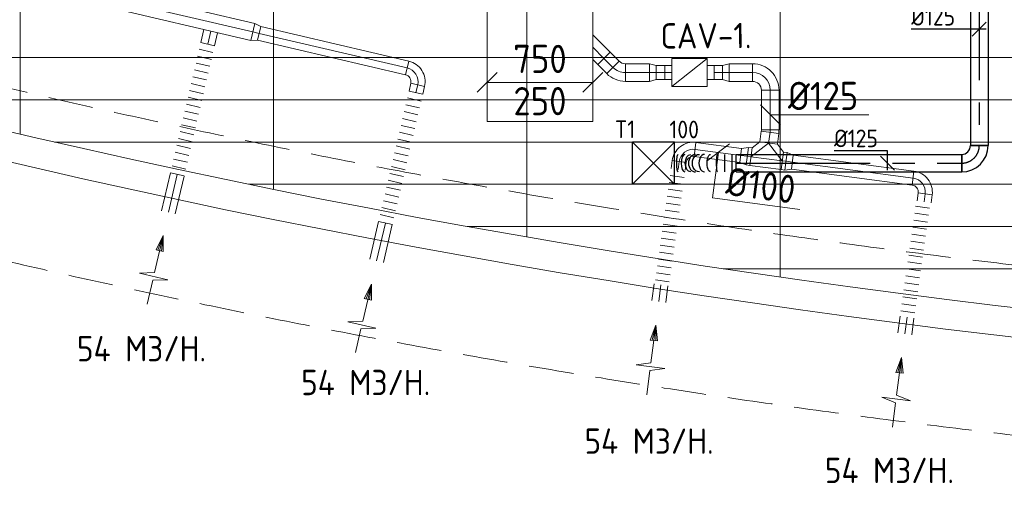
# Model space of a CAD drawing. Header units: millimetres. Extents: x -74969 to 28416, y 4400 to 50969.
# Tile 8 of 32: x -61912 to -54918, y 6337 to 9671. Entities that reach past the tile are written whole.
import ezdxf
from ezdxf.enums import TextEntityAlignment as Align

# ---------------------------------------------------------------- set-up
doc = ezdxf.new("R2010")
doc.units = ezdxf.units.MM
doc.header["$LTSCALE"] = 50
doc.linetypes.add('CENTER2', pattern=[28.575, 19.05, -3.175, 3.175, -3.175])
doc.linetypes.add('HIDDEN', pattern=[9.525, 6.35, -3.175])
for name, color, linetype, lineweight in [('WL570---_BESTAAND-HARTLIJN', 161, 'Continuous', 0), ('WL570---_BESTAAND-MAATVOERING', 161, 'Continuous', 0), ('WL570---_BESTAAND-RETOUR', 100, 'Continuous', 0), ('WL570---_BESTAAND-TOEVOER', 200, 'Continuous', 0)]:
    doc.layers.add(name, color=color, linetype=linetype, lineweight=lineweight)
for name, color, linetype in [('WL570---_TOEVOER', 200, 'Continuous'), ('WL570---_TOEVOER_HL', 1, 'Continuous'), ('WL570---_TOEVOER_RST', 3, 'Continuous'), ('WL570---_TOEVOER_RST_HL', 1, 'Continuous'), ('WM570---_TOEVOER', 2, 'Continuous'), ('WM570---_TOEVOER_PR', 2, 'Continuous'), ('WM570---_TOEVOER_RST_PR', 1, 'Continuous')]:
    doc.layers.add(name, color=color, linetype=linetype)
doc.styles.add('BURO-025', font='ISO96.shx', dxfattribs={"height": 125})
doc.styles.add('MAATVOERING', font='ISO')

# ---------------------------------------------------------------- blocks, each defined once
blk = doc.blocks.new('FLLINE100')
blk.add_line((0, -50), (0, 50))
blk = doc.blocks.new('OEX10000100000')
at = {"rotation": 90}
for p in [(0, -50), (0, -100), (0, -150), (0, -200), (0, -250), (0, -300), (0, -350), (0, -400), (0, -450), (0, -500), (0, -550), (0, -600), (0, -650), (0, -700), (0, -750), (0, -800), (0, -850), (0, -900), (0, -950), (0, -1000)]:
    blk.add_blockref('FLLINE100', p, dxfattribs=at)
blk = doc.blocks.new('AFZPIJL')
for points in [[(0, -10), (0, -6.52), (-2.06, -5.97), (2.06, -5.97), (0, -5.41), (0, 0)], [(-0.26, -2.22), (0, 0)], [(0.26, -2.22), (0, 0)]]:
    blk.add_lwpolyline(points)
blk.add_lwpolyline([(0.52, -2.22), (-0.52, -2.22), (0, 0)], close=True)
blk = doc.blocks.new('KARO')
for p, q in [((1, 0.5), (0, 0.5)), ((0, -0.5), (1, -0.5))]:
    blk.add_line(p, q)
at = {"invisible_edges": 15}
blk.add_3dface([(0, 0.5), (0, -0.5), (1, -0.5), (1, 0.5)], dxfattribs=at)
at = {"layer": 'WL570---_BESTAAND-HARTLIJN'}
blk.add_line((0, 0), (1, 0), dxfattribs=at)
blk = doc.blocks.new('OSV1251000460G')
blk.add_lwpolyline([(0, -62.5), (46.7, -50), (46.7, 50), (0, 62.5)], close=True)
at = {"layer": 'WL570---_BESTAAND-HARTLIJN'}
blk.add_line((0, 0), (46.7, 0), dxfattribs=at)
blk = doc.blocks.new('OBO10000090H')
blk.add_lwpolyline([(50, -100, 0.414214), (-100, 50), (-100, -50, -0.414214), (-50, -100)], format="xyb", close=True)
at = {"invisible_edges": 15}
for points in [[(-91.3, -50.8), (-74, 47.7), (-100, 50), (-100, -50)], [(-82.9, -53), (-48.7, 41), (-74, 47.7), (-91.3, -50.8)], [(-75, -56.7), (-25, 29.9), (-48.7, 41), (-82.9, -53)], [(-67.9, -61.7), (-3.6, 14.9), (-25, 29.9), (-75, -56.7)], [(-61.7, -67.9), (14.9, -3.6), (-3.6, 14.9), (-67.9, -61.7)], [(-56.7, -75), (29.9, -25), (14.9, -3.6), (-61.7, -67.9)], [(-53, -82.9), (41, -48.7), (29.9, -25), (-56.7, -75)], [(-50.8, -91.3), (47.7, -74), (41, -48.7), (-53, -82.9)], [(-50, -100), (50, -100), (47.7, -74), (-50.8, -91.3)]]:
    blk.add_3dface(points, dxfattribs=at)
at = {"layer": 'WL570---_BESTAAND-HARTLIJN'}
blk.add_arc((-100, -100), 100, 0, 90, dxfattribs=at)
blk = doc.blocks.new('VBX1001000010025000')
blk.add_lwpolyline([(50, -100), (300, -100), (300, 100), (50, 100)], close=True)
for points in [[(50, 50), (0, 50), (0, -50), (50, -50)], [(300, -50), (350, -50), (350, 50), (300, 50)]]:
    blk.add_lwpolyline(points)
at = {"layer": 'WL570---_BESTAAND-HARTLIJN'}
blk.add_line((300, 0), (350, 0), dxfattribs=at)
at = {"layer": 'WL570---_BESTAAND-TOEVOER'}
blk.add_line((50, -100), (300, 100), dxfattribs=at)
blk = doc.blocks.new('OSV1251000460K')
blk.add_lwpolyline([(-46.7, -62.5), (0, -50), (0, 50), (-46.7, 62.5)], close=True)
at = {"layer": 'WL570---_BESTAAND-HARTLIJN'}
blk.add_line((-46.7, 0), (0, 0), dxfattribs=at)
blk = doc.blocks.new('MVLINE')
blk.add_line((35.4, -35.4), (-35.4, 35.4))
blk = doc.blocks.new('OTS12512512500H')
blk.add_lwpolyline([(-112.5, -62.5), (112.5, -62.5), (112.5, 62.5), (62.5, 112.5), (-62.5, 112.5), (-112.5, 62.5)], close=True)
at = {"layer": 'WL570---_BESTAAND-HARTLIJN'}
blk.add_line((-112.5, 0), (112.5, 0), dxfattribs=at)
at = {"layer": 'WL570---_BESTAAND-TOEVOER'}
blk.add_lwpolyline([(-112.5, 0), (0, 112.5), (112.5, 0)], dxfattribs=at)
blk = doc.blocks.new('KARH')
for p, q in [((1, 0.5), (0, 0.5)), ((0, -0.5), (1, -0.5))]:
    blk.add_line(p, q)
at = {"invisible_edges": 15}
blk.add_3dface([(0, 0.5), (0, -0.5), (1, -0.5), (1, 0.5)], dxfattribs=at)
blk = doc.blocks.new('KAEND')
blk.add_line((0, -0.5), (0, 0.5))
blk = doc.blocks.new('OBO1250008H')
blk.add_lwpolyline([(62.5, -8.2, 0.034921), (60.7, 17.9), (-63.1, 0.5, -0.034921), (-62.5, -8.2)], format="xyb", close=True)
at = {"invisible_edges": 15}
for points in [[(-63, -0.5), (61.1, 15), (60.7, 17.9), (-63.1, 0.5)], [(-62.9, -1.4), (61.4, 12.1), (61.1, 15), (-63, -0.5)], [(-62.8, -2.4), (61.7, 9.2), (61.4, 12.1), (-62.9, -1.4)], [(-62.7, -3.3), (61.9, 6.3), (61.7, 9.2), (-62.8, -2.4)], [(-62.6, -4.3), (62.1, 3.4), (61.9, 6.3), (-62.7, -3.3)], [(-62.6, -5.3), (62.3, 0.5), (62.1, 3.4), (-62.6, -4.3)], [(-62.5, -6.3), (62.4, -2.4), (62.3, 0.5), (-62.6, -5.3)], [(-62.5, -7.2), (62.5, -5.3), (62.4, -2.4), (-62.5, -6.3)], [(-62.5, -8.2), (62.5, -8.2), (62.5, -5.3), (-62.5, -7.2)]]:
    blk.add_3dface(points, dxfattribs=at)
at = {"layer": 'WL570---_BESTAAND-HARTLIJN'}
blk.add_arc((-125, -8.2), 125, 0, 8, dxfattribs=at)
blk = doc.blocks.new('OAF12500045R')
blk.add_line((-138.4, 0), (138.4, 0))
blk.add_lwpolyline([(-88.4, 0), (35.4, 123.7), (123.7, 35.4), (88.4, 0)])
at = {"layer": 'WL570---_BESTAAND-HARTLIJN'}
blk.add_line((79.5, 79.5), (0, 0), dxfattribs=at)
blk = doc.blocks.new('OBO12500090H')
blk.add_lwpolyline([(62.5, -125, 0.414214), (-125, 62.5), (-125, -62.5, -0.414214), (-62.5, -125)], format="xyb", close=True)
at = {"invisible_edges": 15}
for points in [[(-114.1, -63.4), (-92.4, 59.7), (-125, 62.5), (-125, -62.5)], [(-103.6, -66.3), (-60.9, 51.2), (-92.4, 59.7), (-114.1, -63.4)], [(-93.8, -70.9), (-31.2, 37.4), (-60.9, 51.2), (-103.6, -66.3)], [(-84.8, -77.1), (-4.5, 18.6), (-31.2, 37.4), (-93.8, -70.9)], [(-77.1, -84.8), (18.6, -4.5), (-4.5, 18.6), (-84.8, -77.1)], [(-70.9, -93.8), (37.4, -31.2), (18.6, -4.5), (-77.1, -84.8)], [(-66.3, -103.6), (51.2, -60.9), (37.4, -31.2), (-70.9, -93.8)], [(-63.4, -114.1), (59.7, -92.4), (51.2, -60.9), (-66.3, -103.6)], [(-62.5, -125), (62.5, -125), (59.7, -92.4), (-63.4, -114.1)]]:
    blk.add_3dface(points, dxfattribs=at)
at = {"layer": 'WL570---_BESTAAND-HARTLIJN'}
blk.add_arc((-125, -125), 125, 0, 90, dxfattribs=at)
blk = doc.blocks.new('OEX1000081700')
at = {"rotation": 81.88259979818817}
for p in [(-7.1, -49.5), (-14.1, -99), (-28.2, -198), (-21.2, -148.5), (-35.3, -247.5), (-49.4, -346.5), (-42.4, -297), (-56.5, -396), (-70.6, -495), (-63.5, -445.5), (-77.7, -544.5), (-84.7, -594), (-98.8, -693), (-91.8, -643.5), (-105.9, -742.5), (-113, -792)]:
    blk.add_blockref('FLLINE100', p, dxfattribs=at)
blk = doc.blocks.new('OBO12500045H')
blk.add_lwpolyline([(62.5, -51.8, 0.198912), (7.6, 80.8), (-80.8, -7.6, -0.198912), (-62.5, -51.8)], format="xyb", close=True)
at = {"invisible_edges": 15}
for points in [[(-77.1, -11.6), (18.6, 68.7), (7.6, 80.8), (-80.8, -7.6)], [(-73.8, -15.9), (28.6, 55.8), (18.6, 68.7), (-77.1, -11.6)], [(-70.9, -20.5), (37.4, 42), (28.6, 55.8), (-73.8, -15.9)], [(-68.4, -25.4), (44.9, 27.5), (37.4, 42), (-70.9, -20.5)], [(-66.3, -30.4), (51.2, 12.4), (44.9, 27.5), (-68.4, -25.4)], [(-64.6, -35.6), (56.1, -3.2), (51.2, 12.4), (-66.3, -30.4)], [(-63.4, -40.9), (59.7, -19.2), (56.1, -3.2), (-64.6, -35.6)], [(-62.7, -46.3), (61.8, -35.4), (59.7, -19.2), (-63.4, -40.9)], [(-62.5, -51.8), (62.5, -51.8), (61.8, -35.4), (-62.7, -46.3)]]:
    blk.add_3dface(points, dxfattribs=at)
at = {"layer": 'WL570---_BESTAAND-HARTLIJN'}
blk.add_arc((-125, -51.8), 125, 0, 45, dxfattribs=at)
blk = doc.blocks.new('Block plafond 6e verd zuid')
at = {"color": 8, "linetype": 'Continuous', "lineweight": 13}
for p, q in [((10725, 75.1), (10725, -9768.3)), ((12525, 75.1), (12525, -10161)), ((14325, 75.1), (14325, -10499.4)), ((16125, 75.1), (16125, -10784.2)), ((8569.2, -9224.9), (21450, -9224.9)), ((14325, -9224.9), (16125, -9224.9)), ((16125, -9224.9), (16125, -9524.9)), ((9719.7, -9524.9), (21450, -9524.9)), ((14325, -9524.9), (17925, -9524.9)), ((16125, -9524.9), (14325, -9524.9)), ((10969.8, -9824.9), (21450, -9824.9)), ((12348.6, -10124.9), (21450, -10124.9)), ((13903.4, -10424.9), (21450, -10424.9)), ((15721.3, -10724.9), (21450, -10724.9))]:
    blk.add_line(p, q, dxfattribs=at)
for radius, start in [(63341, 246.630126), (63550.8, 246.71186)]:
    blk.add_arc((25125.2, 51914.1), radius, start, 266.673723, dxfattribs=at)
blk = doc.blocks.new('*U217')
at = {"color": 0, "ltscale": 10}
for p, q in [((150, 150, -2500), (-150, 150, -2500)), ((-150, -150, -2500), (-150, 150, -2500)), ((150, -150, -2500), (-150, 150, -2500)), ((-150, -150, -2500), (150, 150, -2500)), ((150, -150, -2500), (150, 150, -2500)), ((150, -150, -2500), (-150, -150, -2500))]:
    blk.add_line(p, q, dxfattribs=at)
at = {"layer": 'WL570---_TOEVOER_RST_HL', "linetype": 'CENTER2'}
blk.add_circle((0, 0, -2500), 0.075, dxfattribs=at)
at = {"layer": 'WL570---_TOEVOER_RST', "color": 2, "style": 'BURO-025'}
for tag in ['MC', 'Q']:
    blk.add_attdef(tag, text='', height=125, dxfattribs=at).set_placement((0, 0), align=Align.MIDDLE)
at = {"layer": 'WM570---_TOEVOER_RST_PR', "color": 2, "style": 'BURO-025'}
blk.add_attdef('POSNR', text='', height=125, dxfattribs=at).set_placement((0, 0), align=Align.MIDDLE)
blk = doc.blocks.new('*U298')
at = {"color": 0, "ltscale": 10}
for p, q in [((-62.5, 125, -2700), (62.5, 125, -2700)), ((-125, -62.5, -2700), (-125, 62.5, -2700))]:
    blk.add_line(p, q, dxfattribs=at)
for radius, end in [(62.5, 0), (187.5, 360)]:
    blk.add_arc((-125, 125, -2700), radius, 270, end, dxfattribs=at)
at = {"layer": 'WL570---_TOEVOER_HL', "linetype": 'CENTER2'}
blk.add_arc((-125, 125, -2700), 125, 270, 0, dxfattribs=at)
at = {"layer": 'WM570---_TOEVOER_PR', "color": 2, "style": 'BURO-025'}
blk.add_attdef('POSNR', text='', height=125, dxfattribs=at).set_placement((0, 0), align=Align.MIDDLE)
blk = doc.blocks.new('*U302')
at = {"color": 0, "ltscale": 10}
for p, q in [((0, 62.5, -2700), (1602.5, 62.5, -2700)), ((0, -62.5, -2700), (0, 62.5, -2700)), ((1602.5, 62.5, -2700), (1602.5, -62.5, -2700)), ((0, -62.5, -2700), (1602.5, -62.5, -2700))]:
    blk.add_line(p, q, dxfattribs=at)
at = {"layer": 'WL570---_TOEVOER_HL', "linetype": 'CENTER2'}
blk.add_line((0, 0, -2700), (1602.5, 0, -2700), dxfattribs=at)
at = {"layer": 'WM570---_TOEVOER_PR', "color": 2, "style": 'BURO-025'}
blk.add_attdef('POSNR', text='', height=125, dxfattribs=at).set_placement((0, 0), align=Align.MIDDLE)
blk = doc.blocks.new('*U303')
at = {"color": 0, "ltscale": 10}
for p, q in [((0, 62.5, -2700), (0, -62.5, -2700)), ((26.8, 62.5, -2700), (26.8, -62.5, -2700)), ((80.5, 62.5, -2700), (80.5, -62.5, -2700)), ((437.1, 62.5, -2700), (437.1, -62.5, -2700))]:
    blk.add_line(p, q, dxfattribs=at)
for centre, major_axis, ratio, start_param, end_param in [((132.6, 0, -2700), (0, -62.5), 0.134646, 0, 3.141593), ((224.7, 0, -2700), (0, -62.5), 0.625963, 0, 3.141593), ((287.3, 0, -2700), (0, 62.5), 0.812991, 3.141593, 6.283185), ((364.5, 0, -2700), (0, 62.5), 0.394349, 3.141593, 6.283185)]:
    blk.add_ellipse(centre, major_axis=major_axis, ratio=ratio, start_param=start_param, end_param=end_param, dxfattribs=at)
at = {"color": 0, "ltscale": 10, "extrusion": (0, 0, -1)}
for centre, major_axis, ratio, start_param, end_param in [((181.3, 0, -2700), (0, 62.5), 0.394349, 0, 3.141593), ((259.8, 0, -2700), (0, 62.5), 0.812991, 0, 3.141593), ((321.8, 0, -2700), (0, -62.5), 0.625963, 3.141593, 6.283185), ((412.3, 0, -2700), (0, -62.5), 0.134646, 3.141593, 6.283185)]:
    blk.add_ellipse(centre, major_axis=major_axis, ratio=ratio, start_param=start_param, end_param=end_param, dxfattribs=at)
at = {"layer": 'WM570---_TOEVOER_PR', "color": 2, "style": 'BURO-025'}
blk.add_attdef('POSNR', text='', height=125, dxfattribs=at).set_placement((0, 0), align=Align.MIDDLE)
blk = doc.blocks.new('*U306')
at = {"layer": 'WM570---_TOEVOER', "color": 0, "ltscale": 10}
for p, q in [((50, 0), (-483.2, 0)), ((-50, -50), (50, 50))]:
    blk.add_line(p, q, dxfattribs=at)
at = {"layer": 'WM570---_TOEVOER', "color": 0, "style": 'BURO-025'}
blk.add_text('%%c125', height=125, dxfattribs=at).set_placement((-483.2, 25))
blk = doc.blocks.new('*U307')
at = {"layer": 'WM570---_TOEVOER', "color": 0, "ltscale": 10}
for p, q in [((0, 88.5), (-380.4, 88.5)), ((0, -50), (0, 88.5)), ((50, -50), (-50, 50))]:
    blk.add_line(p, q, dxfattribs=at)
at = {"layer": 'WM570---_TOEVOER', "color": 0, "style": 'BURO-025'}
blk.add_text('%%c125', height=125, dxfattribs=at).set_placement((-380.4, 113.5))
blk = doc.blocks.new('*U355')
at = {"color": 0, "ltscale": 10}
for p, q in [((0, 62.5, -2700), (1417.8, 62.5, -2700)), ((1417.8, 62.5, -2700), (1417.8, -62.5, -2700)), ((0, -62.5, -2700), (1417.8, -62.5, -2700))]:
    blk.add_line(p, q, dxfattribs=at)
at = {"layer": 'WL570---_TOEVOER_HL', "linetype": 'CENTER2'}
blk.add_line((0, 0, -2700), (1417.8, 0, -2700), dxfattribs=at)
at = {"layer": 'WM570---_TOEVOER_PR', "color": 2, "style": 'BURO-025'}
blk.add_attdef('POSNR', text='', height=125, dxfattribs=at).set_placement((0, 0), align=Align.MIDDLE)

msp = doc.modelspace()

# ---------------------------------------------------------------- linework, layer by layer
at = {"layer": 'WL570---_BESTAAND-MAATVOERING'}
for points in [[(-58591.3, 9226.3), (-57841.3, 9226.3)], [(-55879.1, 8996.1), (-55971, 8996.1), (-56582.9, 8996.1)], [(-56948.7, 8729.2), (-56991.2, 8406.3), (-56370.3, 8324.5)]]:
    msp.add_lwpolyline(points, dxfattribs=at)
at = {"layer": 'WL570---_BESTAAND-MAATVOERING', "color": 7, "linetype": 'HIDDEN'}
for radius, start, end in [(63040.6, 247.031394, 267.036171), (64240.6, 246.320689, 267.091582)]:
    msp.add_arc((-47509.9, 70541.1), radius, start, end, dxfattribs=at)

# ---------------------------------------------------------------- block references
at = {"layer": 'WL570---_BESTAAND-MAATVOERING', "yscale": 2, "zscale": 2}
for p, xscale, rotation in [((-58591.3, 9226.3), 2, 90), ((-57841.3, 9226.3), 2, 90), ((-56579.1, 8996.1), -2, 270), ((-56948.7, 8729.2), -2, 352.4997809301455)]:
    msp.add_blockref('MVLINE', p, dxfattribs=dict(at, xscale=xscale, rotation=rotation))
at = {"layer": 'WL570---_BESTAAND-RETOUR'}
for name, p, xscale, yscale, zscale, rotation in [('KARH', (-58216.3, 11598.2), 2649.420793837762, 750, 250, 270), ('KARO', (-61309.8, 9829.9), 1081.379250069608, 125, 125, 346.8725205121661), ('KARO', (-60576.7, 9498.1), -94.30230512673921, 100, 100, 256.8714241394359), ('KARO', (-59159.7, 9328.4), 1079.830596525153, 100, 100, 166.8725205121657), ('KARO', (-57761.7, 9396.3), 90.05446879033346, 125, 125, 314.999999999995), ('KARO', (-57328.9, 9296), 61.56389836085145, 100, 100, 180.0000000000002), ('KARO', (-56980.3, 9296), -61.56389836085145, 100, 100, 180), ('KARO', (-56705.7, 9296), 166.4333920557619, 125, 125, 180), ('KARO', (-59097.8, 9153.2), -56.55323533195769, 100, 100, 256.8714241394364), ('KARO', (-56580.7, 9171), 280.1393507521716, 125, 125, 270), ('KAEND', (-58216.3, 8948.8), 750, 750, 750, 90), ('KARO', (-56591.9, 8795.1), 77.65157816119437, 125, 125, 82.49978093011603), ('KARO', (-57114.6, 8750.5), 327.2649414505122, 100, 100, 352.4997809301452), ('KARO', (-56718.1, 8698.3), 25.94691113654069, 125, 125, 172.4997809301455), ('KARO', (-56495, 8668.9), 25.94990481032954, 125, 125, 352.4997809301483), ('KARO', (-55566.1, 8546.6), 864.4174947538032, 100, 100, 172.4997809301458), ('KARO', (-57234.1, 8608.3), -55.98824614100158, 100, 100, 262.4997809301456), ('KARO', (-60792.7, 8572.3), -275.9456809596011, 100, 100, 76.87142413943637), ('KARO', (-55487.1, 8378.3), 55.98824614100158, 100, 100, 82.50197367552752), ('KARO', (-59313.8, 8227.4), -275.9456809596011, 100, 100, 76.87142413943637), ('KARO', (-57372.1, 7670.8), 118.7160635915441, 100, 100, 82.50197367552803), ('KARO', (-55624.4, 7440.8), 118.7160635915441, 100, 100, 82.50197367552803)]:
    msp.add_blockref(name, p, dxfattribs=dict(at, xscale=xscale, yscale=yscale, zscale=zscale, rotation=rotation))
at = {"layer": 'WL570---_BESTAAND-RETOUR', "xscale": -1}
for name, p, rotation in [('OSV1251000460G', (-60256.7, 9584.3), 166.8725205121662), ('OEX10000100000', (-60803.9, 8524.3), 166.8714241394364), ('OBO10000090H', (-59062.3, 9305.7), 256.8714241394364), ('OSV1251000460K', (-57390.5, 9296), 180), ('OEX10000100000', (-59325, 8179.3), 166.8714241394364), ('OBO10000090H', (-57213.7, 8763.5), 352.4997809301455)]:
    msp.add_blockref(name, p, dxfattribs=dict(at, rotation=rotation))
at = {"layer": 'WL570---_BESTAAND-RETOUR'}
for name, p, rotation in [('OAF12500045R', (-57841.3, 9475.8), 270), ('OBO12500045H', (-57661.4, 9296), 224.9999999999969), ('VBX1001000010025000', (-56979.6, 9296), 180.0000000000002), ('OSV1251000460K', (-56918.7, 9296), 180.0000000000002), ('OBO1250008H', (-56580.7, 8880.2), 352.499780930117), ('OSV1251000460G', (-56743.8, 8701.7), 172.4997809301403), ('OTS12512512500H', (-56606.6, 8683.6), 352.4997809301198), ('OSV1251000460G', (-56469.3, 8665.5), 352.5008773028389), ('OBO10000090H', (-55466.7, 8533.5), 352.5019736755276)]:
    msp.add_blockref(name, p, dxfattribs=dict(at, rotation=rotation))
at = {"layer": 'WL570---_BESTAAND-RETOUR', "xscale": 172.3504178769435, "yscale": 125, "zscale": 125}
msp.add_blockref('KARO', (-57609.7, 9296), dxfattribs=at)
at = {"layer": 'WL570---_BESTAAND-RETOUR'}
for name, p in [('OBO12500090H', (-56580.7, 9296)), ('OEX1000081700', (-57234.1, 8608.3)), ('OEX1000081700', (-55490.8, 8389.2))]:
    msp.add_blockref(name, p, dxfattribs=at)
at = {"layer": 'WL570---_BESTAAND-RETOUR', "color": 2, "yscale": 50, "zscale": 50}
for p, xscale, rotation in [((-60892.5, 8138.9), -50, 346.8714241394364), ((-59413.6, 7794), -50, 346.8714241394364), ((-57392.4, 7503.3), -50, 352.4997809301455), ((-55647.6, 7273.6), 50, 352.5019736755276)]:
    msp.add_blockref('AFZPIJL', p, dxfattribs=dict(at, xscale=xscale, rotation=rotation))
at = {"layer": 'WL570---_BESTAAND-TOEVOER'}
msp.add_blockref('Block plafond 6e verd zuid', (-72635, 18627.4), dxfattribs=at)
at = {"layer": 'WL570---_TOEVOER'}
for name, p, rotation in [('*U355', (-55095.5, 10195.3, 2700), 270), ('*U303', (-56823, 8652.5, 2700), 180)]:
    msp.add_blockref(name, p, dxfattribs=dict(at, rotation=rotation))
ref = msp.add_blockref('*U217', (-57410.1, 8652.5, 2500), dxfattribs=at)
ref.add_attrib('Q', '100', (-57296.7, 8829.2), dxfattribs={"layer": 'WL570---_TOEVOER_RST', "color": 2, "height": 125, "style": 'BURO-025'})
ref.add_attrib('MC', 'T1', (-57684.5, 8830.5), dxfattribs={"layer": 'WL570---_TOEVOER_RST', "color": 2, "height": 125, "style": 'BURO-025'})
for name, p in [('*U298', (-55095.5, 8652.5, 2700)), ('*U302', (-56823, 8652.5, 2700))]:
    msp.add_blockref(name, p, dxfattribs=at)
at = {"layer": 'WM570---_TOEVOER'}
for name, p in [('*U306', (-55095.5, 9604.8, 2700)), ('*U307', (-55746.6, 8652.5, 2700))]:
    msp.add_blockref(name, p, dxfattribs=at)

# ---------------------------------------------------------------- texts
at = {"layer": 'WL570---_BESTAAND-MAATVOERING', "style": 'MAATVOERING'}
msp.add_text('CAV-1.', height=180, rotation=0.24636, dxfattribs=at).set_placement((-57359.2, 9465.9))
for s, p in [('750', (-58216.3, 9292.9)), ('250', (-58216.3, 8992.9))]:
    msp.add_text(s, height=200, dxfattribs=at).set_placement(p, align=Align.CENTER)
msp.add_text('%%c125', height=200, dxfattribs=at).set_placement((-56454.4, 9030))
msp.add_text('%%c100', height=200, rotation=352.50197, dxfattribs=at).set_placement((-56416.2, 8363.4), align=Align.RIGHT)
at = {"layer": 'WL570---_BESTAAND-RETOUR', "color": 2, "style": 'MAATVOERING'}
for p in [(-61505.4, 7245.1), (-59912.8, 7005.1), (-57899.8, 6588.8), (-56192.2, 6380.7)]:
    msp.add_text('54 M3/H.', height=180, dxfattribs=at).set_placement(p)

doc.saveas('drawing.dxf')
